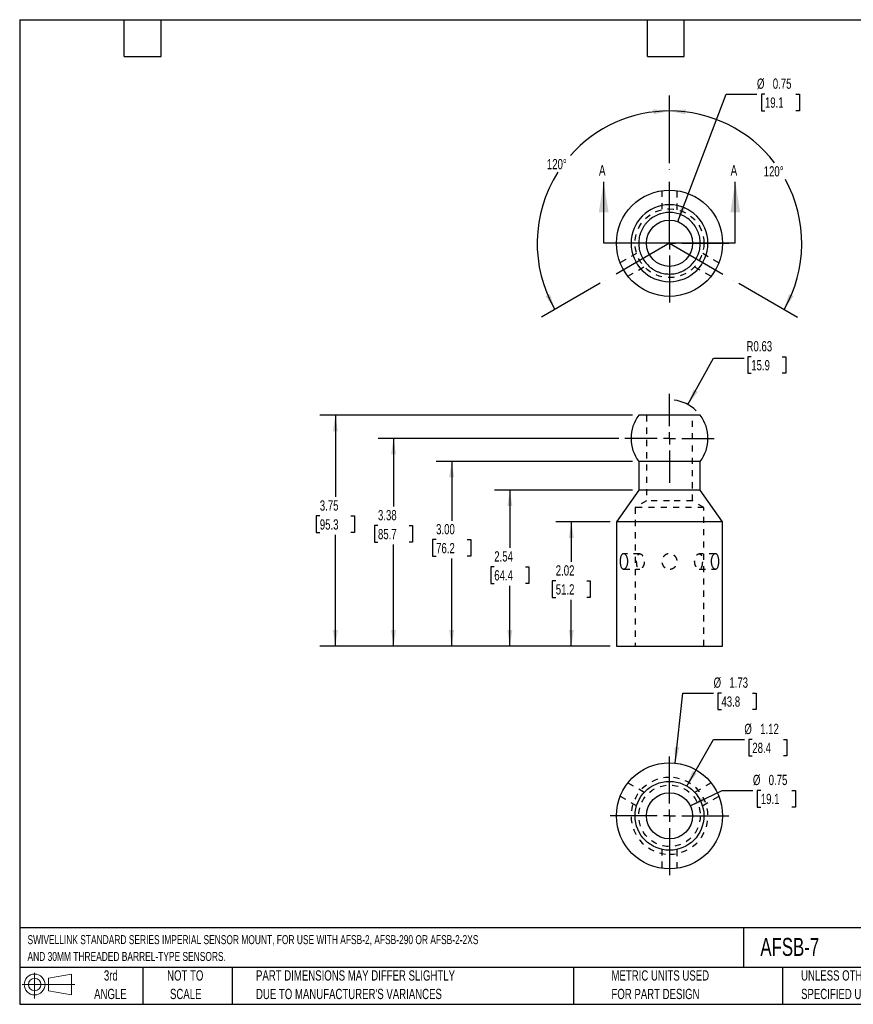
# Model space of a CAD drawing. Header units: inches. Extents: x 0.5 to 21.5, y 0.5 to 16.5.
# Tile 1 of 2: x 0.5 to 14, y 0.5 to 16.5. Entities that reach past the tile are written whole.
import ezdxf

# ---------------------------------------------------------------- set-up
doc = ezdxf.new("R2010")
doc.units = ezdxf.units.IN
doc.header["$LTSCALE"] = 2
doc.header["$MEASUREMENT"] = 0
doc.linetypes.add('CENTERX2', pattern=[0.8, 0.5, -0.1, 0.1, -0.1])
doc.linetypes.add('HIDDEN', pattern=[0.075, 0.05, -0.025])
doc.layers.add('CENTER', color=40, linetype='CENTERX2')
doc.layers.add('HIDDEN', color=102, linetype='HIDDEN')
doc.layers.add('DIMENSIONS', color=140, linetype='Continuous', lineweight=25)
doc.layers.add('TEXT', color=140, linetype='Continuous', lineweight=25)
doc.styles.add('SLDTEXTSTYLE0', font='TXT', dxfattribs={"width": 0.7})
doc.dimstyles.new('SLDDIMSTYLE0', dxfattribs={"dimtxt": 0.169922, "dimasz": 0.26, "dimexe": 0, "dimexo": 0.0625, "dimgap": 0.04248, "dimtad": 0, "dimtih": 1, "dimtoh": 1, "dimrnd": 1e-09, "dimdsep": 46, "dimtxsty": 'SLDTEXTSTYLE0', "dimsah": 1, "dimcen": 0, "dimadec": 0, "dimazin": 2, "dimtfac": 1, "dimtofl": 0, "dimtmove": 0, "dimatfit": 3, "dimfxl": 0, "dimfrac": 2, "dimtolj": 1, "dimtzin": 12, "dimarcsym": 0})
doc.dimstyles.new('SLDDIMSTYLE1', dxfattribs={"dimtxt": 0.169922, "dimasz": 0.26, "dimexe": 0, "dimexo": 0.0625, "dimgap": 0.04248, "dimtad": 0, "dimtih": 1, "dimtoh": 1, "dimrnd": 1e-09, "dimzin": 12, "dimdsep": 46, "dimtxsty": 'SLDTEXTSTYLE0', "dimsah": 1, "dimcen": 0.09, "dimadec": 0, "dimazin": 3, "dimtfac": 1, "dimtofl": 0, "dimtmove": 0, "dimatfit": 3, "dimfxl": 0, "dimfrac": 2, "dimtolj": 1, "dimtzin": 12, "dimarcsym": 0})
doc.dimstyles.new('SLDDIMSTYLE2', dxfattribs={"dimtxt": 0.169922, "dimasz": 0.26, "dimexe": 0, "dimexo": 0.0625, "dimgap": 0.04248, "dimtad": 0, "dimtih": 1, "dimtoh": 1, "dimrnd": 1e-09, "dimzin": 4, "dimdsep": 46, "dimtxsty": 'SLDTEXTSTYLE0', "dimsah": 1, "dimcen": 0.09, "dimadec": 0, "dimazin": 1, "dimtfac": 1, "dimtofl": 0, "dimtmove": 0, "dimatfit": 3, "dimfxl": 0, "dimfrac": 2, "dimtolj": 1, "dimtzin": 12, "dimarcsym": 0})
doc.dimstyles.new('SLDDIMSTYLE3', dxfattribs={"dimtxt": 0.169922, "dimasz": 0.26, "dimexe": 0, "dimexo": 0.0625, "dimgap": 0.04248, "dimtad": 0, "dimtih": 1, "dimtoh": 1, "dimdec": 4, "dimlfac": 2, "dimzin": 12, "dimdsep": 46, "dimtxsty": 'SLDTEXTSTYLE0', "dimsah": 1, "dimcen": 0.09, "dimadec": 0, "dimazin": 3, "dimtfac": 1, "dimtdec": 0, "dimtofl": 0, "dimtmove": 0, "dimatfit": 3, "dimfxl": 0, "dimfrac": 2, "dimtolj": 1, "dimtzin": 12, "dimarcsym": 0})
doc.dimstyles.new('SLDDIMSTYLE4', dxfattribs={"dimtxt": 0.169922, "dimasz": 0.26, "dimexe": 0, "dimexo": 0.0625, "dimgap": 0.04248, "dimtad": 0, "dimtih": 1, "dimtoh": 1, "dimrnd": 1e-09, "dimdsep": 46, "dimtxsty": 'SLDTEXTSTYLE0', "dimsah": 1, "dimcen": 0, "dimadec": 0, "dimazin": 2, "dimtfac": 1, "dimtofl": 0, "dimtmove": 0, "dimatfit": 3, "dimfxl": 0, "dimfrac": 2, "dimtolj": 1, "dimtzin": 12, "dimarcsym": 0})
doc.dimstyles.new('SLDDIMSTYLE5', dxfattribs={"dimtxt": 0.169922, "dimasz": 0.26, "dimexe": 0, "dimexo": 0.0625, "dimgap": 0.04248, "dimtad": 0, "dimtih": 1, "dimtoh": 1, "dimrnd": 1e-09, "dimzin": 12, "dimdsep": 46, "dimtxsty": 'SLDTEXTSTYLE0', "dimsah": 1, "dimcen": 0, "dimadec": 0, "dimazin": 3, "dimtfac": 1, "dimtofl": 0, "dimtmove": 0, "dimatfit": 3, "dimfxl": 0, "dimfrac": 2, "dimtolj": 1, "dimtzin": 12, "dimarcsym": 0})

# ---------------------------------------------------------------- blocks, each defined once
blk = doc.blocks.new('Block11')
at = {"color": 7, "linetype": 'Continuous', "lineweight": 18}
for p, q in [((0.204, 0.418), (0.204, 0)), ((0.431, 0.328), (0.801, 0.396)), ((0.431, 0.126), (0.431, 0.328)), ((0.801, 0.396), (0.801, 0.058)), ((0, 0.227), (0.856, 0.227)), ((0.431, 0.126), (0.801, 0.058))]:
    blk.add_line(p, q, dxfattribs=at)
for radius in [0.169, 0.101]:
    blk.add_circle((0.204, 0.227), radius, dxfattribs=at)
blk = doc.blocks.new('Block12')
at = {"color": 7, "linetype": 'Continuous'}
blk.add_blockref('Block11', (0, 0), dxfattribs=at)
blk = doc.blocks.new('SW_NOTE_0')
at = {"layer": 'TEXT', "color": 0, "char_height": 0.14583, "attachment_point": 1, "style": 'SLDTEXTSTYLE0'}
for s, insert in [('SWIVELLINK STANDARD SERIES IMPERIAL SENSOR MOUNT, FOR USE WITH AFSB-2, AFSB-290 OR AFSB-2-2XS', (0, 0.188)), ('AND 30MM THREADED BARREL-TYPE SENSORS.', (0, -0.085))]:
    blk.add_mtext(s, dxfattribs=dict(at, insert=insert))
blk = doc.blocks.new('SW_NOTE_0_2')
at = {"layer": 'TEXT', "color": 0, "char_height": 0.16667, "attachment_point": 1, "style": 'SLDTEXTSTYLE0'}
for s, insert in [('UNLESS OTHERWISE', (0, 0.215)), ('SPECIFIED UNITS ARE:', (0, -0.086))]:
    blk.add_mtext(s, dxfattribs=dict(at, insert=insert))
blk = doc.blocks.new('SW_NOTE_0_3')
at = {"layer": 'TEXT', "color": 0, "char_height": 0.16667, "attachment_point": 1, "style": 'SLDTEXTSTYLE0'}
for s, insert in [('PART DIMENSIONS MAY DIFFER SLIGHTLY', (0, 0.215)), ("DUE TO MANUFACTURER'S VARIANCES", (0, -0.086))]:
    blk.add_mtext(s, dxfattribs=dict(at, insert=insert))
blk = doc.blocks.new('SW_NOTE_0_4')
at = {"layer": 'TEXT', "color": 0, "char_height": 0.1667, "attachment_point": 2, "style": 'SLDTEXTSTYLE0'}
for s, insert in [('NOT TO', (0.414, 0.215)), ('SCALE', (0.422, -0.086))]:
    blk.add_mtext(s, dxfattribs=dict(at, insert=insert))
blk = doc.blocks.new('SW_NOTE_0_5')
at = {"layer": 'TEXT', "color": 0, "char_height": 0.1667, "attachment_point": 2, "style": 'SLDTEXTSTYLE0'}
for s, insert in [('3rd', (0.182, 0.215)), ('ANGLE', (0.175, -0.086))]:
    blk.add_mtext(s, dxfattribs=dict(at, insert=insert))
blk = doc.blocks.new('SW_NOTE_0_6')
at = {"layer": 'TEXT', "color": 0, "char_height": 0.16667, "attachment_point": 1, "style": 'SLDTEXTSTYLE0'}
for s, insert in [('METRIC UNITS USED', (0, 0.215)), ('FOR PART DESIGN', (0, -0.086))]:
    blk.add_mtext(s, dxfattribs=dict(at, insert=insert))
blk = doc.blocks.new('_D')
at = {"layer": 'DIMENSIONS'}
for p, q in [((11.36, 10.245), (11.774, 11.001)), ((11.774, 11.001), (12.274, 11.001)), ((12.388, 11.024), (12.331, 11.024)), ((12.331, 11.024), (12.331, 10.754)), ((12.893, 11.024), (12.95, 11.024)), ((12.95, 11.024), (12.95, 10.754)), ((12.331, 10.754), (12.388, 10.754)), ((12.95, 10.754), (12.893, 10.754))]:
    blk.add_line(p, q, dxfattribs=at)
blk.add_arc((11.059, 9.697), 0.625, 45.9603, 83.06, dxfattribs=at)
blk.add_solid([(11.36, 10.245), (11.52, 10.454), (11.45, 10.492)], dxfattribs=at)
at = {"layer": 'DIMENSIONS', "char_height": 0.1667, "attachment_point": 1, "style": 'SLDTEXTSTYLE0'}
for s, insert in [('R0.63', (12.311, 11.277)), ('15.9', (12.388, 10.969))]:
    blk.add_mtext(s, dxfattribs=dict(at, insert=insert))
blk = doc.blocks.new('_D_1')
at = {"layer": 'DIMENSIONS'}
for p, q in [((10.097, 8.339), (9.214, 8.339)), ((9.464, 8.339), (9.464, 7.69)), ((9.211, 7.382), (9.154, 7.382)), ((9.154, 7.382), (9.154, 7.111)), ((9.716, 7.382), (9.773, 7.382)), ((9.773, 7.382), (9.773, 7.111)), ((9.154, 7.111), (9.211, 7.111)), ((9.464, 6.322), (9.464, 7.073)), ((9.773, 7.111), (9.716, 7.111)), ((10.097, 6.322), (9.214, 6.322))]:
    blk.add_line(p, q, dxfattribs=at)
for points in [[(9.464, 8.339), (9.424, 8.079), (9.504, 8.079)], [(9.464, 6.322), (9.504, 6.582), (9.424, 6.582)]]:
    blk.add_solid(points, dxfattribs=at)
at = {"layer": 'DIMENSIONS', "char_height": 0.1667, "attachment_point": 1, "style": 'SLDTEXTSTYLE0'}
for s, insert in [('2.02', (9.211, 7.634)), ('51.2', (9.211, 7.326))]:
    blk.add_mtext(s, dxfattribs=dict(at, insert=insert))
blk = doc.blocks.new('_D_2')
at = {"layer": 'DIMENSIONS'}
for p, q in [((10.459, 8.857), (8.215, 8.857)), ((8.465, 8.857), (8.465, 7.918)), ((8.212, 7.609), (8.155, 7.609)), ((8.155, 7.609), (8.155, 7.339)), ((8.717, 7.609), (8.774, 7.609)), ((8.774, 7.609), (8.774, 7.339)), ((8.155, 7.339), (8.212, 7.339)), ((8.465, 6.322), (8.465, 7.301)), ((8.774, 7.339), (8.717, 7.339)), ((10.097, 6.322), (8.215, 6.322))]:
    blk.add_line(p, q, dxfattribs=at)
for points in [[(8.465, 8.857), (8.425, 8.597), (8.505, 8.597)], [(8.465, 6.322), (8.505, 6.582), (8.425, 6.582)]]:
    blk.add_solid(points, dxfattribs=at)
at = {"layer": 'DIMENSIONS', "char_height": 0.1667, "attachment_point": 1, "style": 'SLDTEXTSTYLE0'}
for s, insert in [('2.54', (8.212, 7.862)), ('64.4', (8.212, 7.554))]:
    blk.add_mtext(s, dxfattribs=dict(at, insert=insert))
blk = doc.blocks.new('_D_3')
at = {"layer": 'DIMENSIONS'}
for p, q in [((10.459, 9.322), (7.27, 9.322)), ((7.52, 9.322), (7.52, 8.359)), ((7.267, 8.051), (7.21, 8.051)), ((7.21, 8.051), (7.21, 7.781)), ((7.772, 8.051), (7.829, 8.051)), ((7.829, 8.051), (7.829, 7.781)), ((7.21, 7.781), (7.267, 7.781)), ((7.52, 6.322), (7.52, 7.743)), ((7.829, 7.781), (7.772, 7.781)), ((10.097, 6.322), (7.27, 6.322))]:
    blk.add_line(p, q, dxfattribs=at)
for points in [[(7.52, 9.322), (7.48, 9.062), (7.56, 9.062)], [(7.52, 6.322), (7.56, 6.582), (7.48, 6.582)]]:
    blk.add_solid(points, dxfattribs=at)
at = {"layer": 'DIMENSIONS', "char_height": 0.1667, "attachment_point": 1, "style": 'SLDTEXTSTYLE0'}
for s, insert in [('3.00', (7.267, 8.304)), ('76.2', (7.267, 7.996))]:
    blk.add_mtext(s, dxfattribs=dict(at, insert=insert))
blk = doc.blocks.new('_D_4')
at = {"layer": 'DIMENSIONS'}
for p, q in [((10.459, 10.072), (5.38, 10.072)), ((5.63, 10.072), (5.63, 8.744)), ((5.377, 8.436), (5.32, 8.436)), ((5.32, 8.436), (5.32, 8.166)), ((5.882, 8.436), (5.939, 8.436)), ((5.939, 8.436), (5.939, 8.166)), ((5.32, 8.166), (5.377, 8.166)), ((5.939, 8.166), (5.882, 8.166)), ((5.63, 6.322), (5.63, 8.128)), ((10.097, 6.322), (5.38, 6.322))]:
    blk.add_line(p, q, dxfattribs=at)
for points in [[(5.63, 10.072), (5.59, 9.812), (5.67, 9.812)], [(5.63, 6.322), (5.67, 6.582), (5.59, 6.582)]]:
    blk.add_solid(points, dxfattribs=at)
at = {"layer": 'DIMENSIONS', "char_height": 0.1667, "attachment_point": 1, "style": 'SLDTEXTSTYLE0'}
for s, insert in [('3.75', (5.377, 8.689)), ('95.3', (5.377, 8.381))]:
    blk.add_mtext(s, dxfattribs=dict(at, insert=insert))
blk = doc.blocks.new('_D_5')
at = {"layer": 'DIMENSIONS'}
for p, q in [((10.234, 9.697), (6.325, 9.697)), ((6.575, 9.697), (6.575, 8.587)), ((6.322, 8.279), (6.265, 8.279)), ((6.265, 8.279), (6.265, 8.009)), ((6.827, 8.279), (6.884, 8.279)), ((6.884, 8.279), (6.884, 8.009)), ((6.265, 8.009), (6.322, 8.009)), ((6.884, 8.009), (6.827, 8.009)), ((6.575, 6.322), (6.575, 7.971)), ((10.097, 6.322), (6.325, 6.322))]:
    blk.add_line(p, q, dxfattribs=at)
for points in [[(6.575, 9.697), (6.535, 9.437), (6.615, 9.437)], [(6.575, 6.322), (6.615, 6.582), (6.535, 6.582)]]:
    blk.add_solid(points, dxfattribs=at)
at = {"layer": 'DIMENSIONS', "char_height": 0.1667, "attachment_point": 1, "style": 'SLDTEXTSTYLE0'}
for s, insert in [('3.38', (6.322, 8.532)), ('85.7', (6.322, 8.224))]:
    blk.add_mtext(s, dxfattribs=dict(at, insert=insert))
blk = doc.blocks.new('SW_CENTERMARKSYMBOL_0')
at = {"layer": 'CENTER', "color": 0}
for p, q in [((0, 0.2), (0, 0.725)), ((-0.2, 0), (-0.725, 0)), ((0, 0), (-0.1, 0)), ((0, 0), (0, 0.1)), ((0, 0), (0, -0.1)), ((0, 0), (0.1, 0)), ((0.2, 0), (0.725, 0)), ((0, -0.2), (0, -0.725))]:
    blk.add_line(p, q, dxfattribs=at)
blk = doc.blocks.new('_D_6')
at = {"layer": 'DIMENSIONS'}
for p, q in [((11.059, 14.17), (11.059, 15.267)), ((9.931, 12.216), (8.981, 11.667))]:
    blk.add_line(p, q, dxfattribs=at)
for start, end in [(90, 138.5036), (147.5222, 210)]:
    blk.add_arc((11.059, 12.867), 2.15, start, end, dxfattribs=at)
for points in [[(11.059, 15.017), (10.797, 15.042), (10.802, 14.962)], [(9.197, 11.792), (9.117, 12.042), (9.045, 12.007)]]:
    blk.add_solid(points, dxfattribs=at)
at = {"layer": 'DIMENSIONS', "insert": (9.067, 14.236), "char_height": 0.1667, "attachment_point": 1, "style": 'SLDTEXTSTYLE0'}
blk.add_mtext('120°', dxfattribs=at)
blk = doc.blocks.new('_D_7')
at = {"layer": 'DIMENSIONS'}
for p, q in [((11.059, 14.17), (11.059, 15.267)), ((12.187, 12.216), (13.138, 11.667))]:
    blk.add_line(p, q, dxfattribs=at)
for start, end in [(37.4374, 90), (330, 28.8353)]:
    blk.add_arc((11.059, 12.867), 2.15, start, end, dxfattribs=at)
for points in [[(11.059, 15.017), (11.317, 14.962), (11.321, 15.042)], [(12.921, 11.792), (13.073, 12.007), (13.002, 12.042)]]:
    blk.add_solid(points, dxfattribs=at)
at = {"layer": 'DIMENSIONS', "insert": (12.59, 14.119), "char_height": 0.1667, "attachment_point": 1, "style": 'SLDTEXTSTYLE0'}
blk.add_mtext('120°', dxfattribs=at)
blk = doc.blocks.new('_D_8')
at = {"layer": 'DIMENSIONS'}
for p, q in [((11.193, 13.218), (11.981, 15.291)), ((11.981, 15.291), (12.481, 15.291)), ((12.61, 15.291), (12.552, 15.291)), ((12.552, 15.291), (12.552, 15.021)), ((13.114, 15.291), (13.172, 15.291)), ((13.172, 15.291), (13.172, 15.021)), ((12.552, 15.021), (12.61, 15.021)), ((13.172, 15.021), (13.114, 15.021))]:
    blk.add_line(p, q, dxfattribs=at)
blk.add_solid([(11.193, 13.218), (11.322, 13.446), (11.248, 13.475)], dxfattribs=at)
at = {"layer": 'DIMENSIONS', "char_height": 0.1667, "attachment_point": 1, "style": 'SLDTEXTSTYLE0'}
for s, insert in [('%%c', (12.481, 15.544)), ('0.75', (12.738, 15.544)), ('19.1', (12.61, 15.236))]:
    blk.add_mtext(s, dxfattribs=dict(at, insert=insert))
blk = doc.blocks.new('SW_CENTERMARKSYMBOL_1')
at = {"layer": 'CENTER', "color": 0}
for p, q in [((0, 0.2), (0, 0.9625)), ((-0.2, 0), (-0.9625, 0)), ((0, 0), (-0.1, 0)), ((0, 0), (0, 0.1)), ((0, 0), (0, -0.1)), ((0, 0), (0.1, 0)), ((0.2, 0), (0.9625, 0)), ((0, -0.2), (0, -0.9625))]:
    blk.add_line(p, q, dxfattribs=at)
blk = doc.blocks.new('_D_9')
at = {"layer": 'DIMENSIONS'}
for p, q in [((11.339, 4.047), (11.776, 4.805)), ((11.776, 4.805), (12.276, 4.805)), ((12.405, 4.805), (12.348, 4.805)), ((12.348, 4.805), (12.348, 4.535)), ((12.91, 4.805), (12.967, 4.805)), ((12.967, 4.805), (12.967, 4.535)), ((12.348, 4.535), (12.405, 4.535)), ((12.967, 4.535), (12.91, 4.535))]:
    blk.add_line(p, q, dxfattribs=at)
blk.add_solid([(11.339, 4.047), (11.503, 4.252), (11.434, 4.292)], dxfattribs=at)
at = {"layer": 'DIMENSIONS', "char_height": 0.1667, "attachment_point": 1, "style": 'SLDTEXTSTYLE0'}
for s, insert in [('%%c', (12.276, 5.058)), ('1.12', (12.533, 5.058)), ('28.4', (12.405, 4.75))]:
    blk.add_mtext(s, dxfattribs=dict(at, insert=insert))
blk = doc.blocks.new('_D_10')
at = {"layer": 'DIMENSIONS'}
for p, q in [((11.152, 4.42), (11.276, 5.558)), ((11.276, 5.558), (11.776, 5.558)), ((11.904, 5.558), (11.847, 5.558)), ((11.847, 5.558), (11.847, 5.288)), ((12.409, 5.558), (12.466, 5.558)), ((12.466, 5.558), (12.466, 5.288)), ((11.847, 5.288), (11.904, 5.288)), ((12.466, 5.288), (12.409, 5.288))]:
    blk.add_line(p, q, dxfattribs=at)
blk.add_solid([(11.152, 4.42), (11.22, 4.675), (11.141, 4.683)], dxfattribs=at)
at = {"layer": 'DIMENSIONS', "char_height": 0.1667, "attachment_point": 1, "style": 'SLDTEXTSTYLE0'}
for s, insert in [('%%c', (11.776, 5.811)), ('1.73', (12.032, 5.811)), ('43.8', (11.904, 5.503))]:
    blk.add_mtext(s, dxfattribs=dict(at, insert=insert))
blk = doc.blocks.new('_D_11')
at = {"layer": 'DIMENSIONS'}
for p, q in [((11.397, 3.726), (11.915, 3.976)), ((11.915, 3.976), (12.415, 3.976)), ((12.543, 3.976), (12.486, 3.976)), ((12.486, 3.976), (12.486, 3.706)), ((13.048, 3.976), (13.105, 3.976)), ((13.105, 3.976), (13.105, 3.706)), ((12.486, 3.706), (12.543, 3.706)), ((13.105, 3.706), (13.048, 3.706))]:
    blk.add_line(p, q, dxfattribs=at)
blk.add_solid([(11.397, 3.726), (11.649, 3.803), (11.614, 3.875)], dxfattribs=at)
at = {"layer": 'DIMENSIONS', "char_height": 0.1667, "attachment_point": 1, "style": 'SLDTEXTSTYLE0'}
for s, insert in [('%%c', (12.415, 4.229)), ('0.75', (12.671, 4.229)), ('19.1', (12.543, 3.921))]:
    blk.add_mtext(s, dxfattribs=dict(at, insert=insert))
blk = doc.blocks.new('SW_CENTERMARKSYMBOL_2')
at = {"layer": 'CENTER', "color": 0}
for p, q in [((0, 0.2), (0, 0.9625)), ((-0.2, 0), (-0.9625, 0)), ((0, 0), (-0.1, 0)), ((0, 0), (0, 0.1)), ((0, 0), (0, -0.1)), ((0, 0), (0.1, 0)), ((0.2, 0), (0.9625, 0)), ((0, -0.2), (0, -0.9625))]:
    blk.add_line(p, q, dxfattribs=at)

msp = doc.modelspace()

# ---------------------------------------------------------------- linework, layer by layer
for p, q in [((10.559386, 9.321898), (10.559386, 8.857083)), ((11.059386, 9.321898), (10.559386, 9.321898)), ((11.559386, 9.321898), (11.059386, 9.321898)), ((11.559386, 8.857083), (11.559386, 9.321898)), ((10.559386, 8.857083), (10.196886, 8.339379)), ((11.059386, 8.857083), (10.559386, 8.857083)), ((11.559386, 8.857083), (11.059386, 8.857083)), ((11.921886, 8.339379), (11.559386, 8.857083)), ((10.196886, 8.339379), (10.196886, 6.321898)), ((11.059386, 8.339379), (10.196886, 8.339379)), ((11.921886, 8.339379), (11.059386, 8.339379)), ((11.921886, 6.321898), (11.921886, 8.339379)), ((10.196886, 6.321898), (11.059386, 6.321898)), ((11.059386, 6.321898), (11.921886, 6.321898))]:
    msp.add_line(p, q)
for centre, radius in [((11.059386, 12.867058), 0.8625), ((11.059386, 12.867058), 0.375), ((11.059386, 3.563016), 0.8625), ((11.059386, 3.563016), 0.558583), ((11.059386, 3.563016), 0.375)]:
    msp.add_circle(centre, radius)
for centre, start, end in [((11.059386, 12.867058), 90, 270), ((11.059386, 12.867058), 270, 90), ((11.059386, 9.696898), 143.1191901, 216.8698976), ((11.059386, 9.696898), 323.1301024, 36.8925736)]:
    msp.add_arc(centre, 0.625, start, end)
for points, knots in [([(11.059386, 12.367058), (11.026354, 12.367058), (10.993664, 12.3703), (10.945141, 12.380006), (10.929169, 12.384036), (10.897913, 12.393568), (10.867251, 12.404589), (10.837764, 12.418558), (10.808876, 12.43403), (10.794663, 12.442569), (10.753762, 12.46998), (10.728614, 12.490687), (10.682487, 12.536888), (10.661388, 12.562652), (10.625186, 12.616987), (10.609844, 12.645723), (10.591039, 12.691218), (10.585469, 12.706837), (10.575995, 12.738213), (10.572053, 12.754046), (10.565733, 12.785994), (10.563353, 12.80211), (10.560172, 12.834628), (10.55937, 12.851085), (10.55942, 12.900537), (10.562682, 12.932992), (10.572253, 12.980928), (10.576228, 12.996782), (10.585791, 13.028234), (10.591387, 13.043819), (10.610228, 13.089158), (10.625604, 13.117863), (10.652882, 13.158644), (10.662739, 13.171921), (10.683639, 13.197338), (10.69464, 13.209441), (10.729249, 13.243983), (10.754449, 13.264673), (10.795537, 13.292093), (10.809711, 13.300567), (10.83856, 13.315949), (10.868035, 13.329853), (10.898748, 13.340834), (10.930091, 13.350329), (10.946168, 13.354348), (10.994504, 13.363918), (11.026933, 13.36707), (11.075878, 13.367053), (11.092244, 13.36625), (11.125079, 13.362998), (11.141342, 13.360566), (11.189382, 13.350967), (11.220549, 13.341508), (11.265993, 13.322671), (11.280981, 13.315572), (11.309894, 13.300088), (11.323885, 13.291682), (11.364492, 13.264515), (11.389799, 13.243777), (11.436444, 13.197084), (11.457102, 13.171827), (11.484243, 13.131184), (11.492644, 13.117173), (11.508124, 13.088202), (11.515201, 13.073216), (11.53397, 13.027815), (11.543406, 12.996647), (11.552971, 12.948552), (11.555395, 12.932221), (11.558608, 12.899443), (11.559395, 12.883097), (11.559369, 12.834185), (11.556193, 12.801744), (11.54656, 12.753338), (11.542532, 12.737298), (11.533019, 12.706001), (11.522018, 12.675315), (11.508083, 12.645836), (11.492657, 12.61697), (11.484145, 12.602767), (11.456731, 12.561775), (11.436034, 12.536603), (11.40144, 12.502003), (11.389313, 12.491), (11.36383, 12.470088), (11.350587, 12.46028), (11.309824, 12.433067), (11.281105, 12.417709), (11.235691, 12.398886), (11.220079, 12.3933), (11.188668, 12.383782), (11.172826, 12.379825), (11.124899, 12.3703), (11.092419, 12.367058), (11.059386, 12.367058)], [0, 0, 0, 0, 0.03125, 0.03125, 0.046875, 0.046875, 0.0625, 0.078125, 0.078125, 0.09375, 0.09375, 0.125, 0.125, 0.15625, 0.15625, 0.1875, 0.1875, 0.203125, 0.203125, 0.21875, 0.21875, 0.234375, 0.234375, 0.25, 0.25, 0.28125, 0.28125, 0.296875, 0.296875, 0.3125, 0.3125, 0.34375, 0.34375, 0.359375, 0.359375, 0.375, 0.375, 0.40625, 0.40625, 0.421875, 0.421875, 0.4375, 0.453125, 0.453125, 0.46875, 0.46875, 0.5, 0.5, 0.515625, 0.515625, 0.53125, 0.53125, 0.5625, 0.5625, 0.578125, 0.578125, 0.59375, 0.59375, 0.625, 0.625, 0.65625, 0.65625, 0.671875, 0.671875, 0.6875, 0.6875, 0.71875, 0.71875, 0.734375, 0.734375, 0.75, 0.75, 0.78125, 0.78125, 0.796875, 0.796875, 0.8125, 0.828125, 0.828125, 0.84375, 0.84375, 0.875, 0.875, 0.890625, 0.890625, 0.90625, 0.90625, 0.9375, 0.9375, 0.953125, 0.953125, 0.96875, 0.96875, 1, 1, 1, 1]), ([(11.059386, 10.071898), (11.041939, 10.071898), (11.006849, 10.071898), (10.958435, 10.071898), (10.914485, 10.071898), (10.874814, 10.071898), (10.836086, 10.071898), (10.798966, 10.071898), (10.764055, 10.071898), (10.731193, 10.071898), (10.700369, 10.071898), (10.672133, 10.071898), (10.646922, 10.071898), (10.624572, 10.071898), (10.605131, 10.071898), (10.588956, 10.071898), (10.576306, 10.071898), (10.566917, 10.071898), (10.561323, 10.071898), (10.558955, 10.071898), (10.559519, 10.071898), (10.559583, 10.071898)], [0, 0, 0, 0, 0.066633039, 0.134009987, 0.186933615, 0.239857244, 0.294318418, 0.348779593, 0.401703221, 0.45462685, 0.509088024, 0.563549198, 0.616472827, 0.669396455, 0.72385763, 0.778318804, 0.831242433, 0.884166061, 0.938627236, 0.99308841, 1, 1, 1, 1]), ([(11.558971, 10.071898), (11.559012, 10.071898), (11.559121, 10.071898), (11.555285, 10.071898), (11.547886, 10.071898), (11.536929, 10.071898), (11.5227, 10.071898), (11.504994, 10.071898), (11.484081, 10.071898), (11.460346, 10.071898), (11.43383, 10.071898), (11.404368, 10.071898), (11.372419, 10.071898), (11.338551, 10.071898), (11.302746, 10.071898), (11.264846, 10.071898), (11.225466, 10.071898), (11.185282, 10.071898), (11.144225, 10.071898), (11.102161, 10.071898), (11.073645, 10.071898), (11.059386, 10.071898)], [0, 0, 0, 0, 0.031957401, 0.086420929, 0.140884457, 0.193810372, 0.246736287, 0.301199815, 0.355663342, 0.408589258, 0.461515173, 0.515978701, 0.570442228, 0.623368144, 0.676294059, 0.730757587, 0.785221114, 0.838147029, 0.891072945, 0.945536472, 1, 1, 1, 1]), ([(10.382454, 7.684734), (10.38195, 7.676504), (10.380946, 7.668453), (10.377974, 7.652701), (10.376013, 7.645083), (10.371317, 7.630737), (10.368555, 7.623914), (10.362314, 7.611202), (10.358912, 7.605451), (10.351613, 7.59512), (10.347671, 7.590503), (10.339607, 7.582798), (10.335479, 7.579679), (10.32707, 7.574917), (10.32279, 7.573297), (10.314474, 7.5717), (10.31039, 7.571691), (10.302372, 7.573312), (10.298559, 7.574922), (10.291334, 7.579654), (10.287881, 7.582821), (10.281513, 7.590556), (10.278613, 7.59508), (10.273316, 7.605421), (10.270909, 7.611298), (10.266748, 7.623898), (10.264967, 7.63066), (10.261957, 7.645134), (10.260752, 7.652765), (10.258958, 7.668354), (10.258353, 7.676431), (10.257749, 7.692828), (10.257751, 7.700987), (10.258347, 7.71723), (10.258953, 7.725399), (10.260753, 7.741046), (10.26194, 7.748565), (10.264934, 7.762999), (10.266748, 7.769895), (10.270901, 7.782475), (10.273255, 7.788244), (10.278601, 7.798704), (10.281519, 7.803244), (10.287842, 7.810931), (10.291294, 7.814114), (10.298568, 7.818883), (10.302365, 7.820476), (10.310301, 7.822094), (10.314469, 7.822097), (10.322793, 7.820499), (10.326989, 7.818917), (10.335432, 7.814152), (10.339613, 7.81099), (10.34764, 7.803325), (10.351545, 7.798767), (10.358915, 7.788346), (10.362313, 7.78259), (10.368495, 7.770012), (10.3713, 7.763108), (10.376017, 7.748705), (10.377951, 7.741187), (10.38092, 7.725509), (10.381938, 7.717363), (10.382947, 7.701134), (10.382958, 7.692963), (10.382454, 7.684734)], [0, 0, 0, 0, 0.03125, 0.03125, 0.0625, 0.0625, 0.09375, 0.09375, 0.125, 0.125, 0.15625, 0.15625, 0.1875, 0.1875, 0.21875, 0.21875, 0.25, 0.25, 0.28125, 0.28125, 0.3125, 0.3125, 0.34375, 0.34375, 0.375, 0.375, 0.40625, 0.40625, 0.4375, 0.4375, 0.46875, 0.46875, 0.5, 0.5, 0.53125, 0.53125, 0.5625, 0.5625, 0.59375, 0.59375, 0.625, 0.625, 0.65625, 0.65625, 0.6875, 0.6875, 0.71875, 0.71875, 0.75, 0.75, 0.78125, 0.78125, 0.8125, 0.8125, 0.84375, 0.84375, 0.875, 0.875, 0.90625, 0.90625, 0.9375, 0.9375, 0.96875, 0.96875, 1, 1, 1, 1]), ([(11.860726, 7.684734), (11.860425, 7.676504), (11.859825, 7.668453), (11.858014, 7.652701), (11.856805, 7.645083), (11.853822, 7.630737), (11.852031, 7.623914), (11.84783, 7.611202), (11.845469, 7.605451), (11.840183, 7.59512), (11.837222, 7.590503), (11.830867, 7.582798), (11.827473, 7.579679), (11.820209, 7.574917), (11.816334, 7.573297), (11.808417, 7.5717), (11.804335, 7.571691), (11.795912, 7.573312), (11.791697, 7.574922), (11.783335, 7.579654), (11.779136, 7.582821), (11.771051, 7.590556), (11.767191, 7.59508), (11.759879, 7.605421), (11.756408, 7.611298), (11.750228, 7.623898), (11.747481, 7.63066), (11.742742, 7.645134), (11.740787, 7.652765), (11.737845, 7.668354), (11.736832, 7.676431), (11.735819, 7.692828), (11.735822, 7.700987), (11.736821, 7.71723), (11.737837, 7.725399), (11.740789, 7.741046), (11.742716, 7.748565), (11.747431, 7.762999), (11.750228, 7.769895), (11.756396, 7.782475), (11.759793, 7.788244), (11.767176, 7.798704), (11.771058, 7.803244), (11.779087, 7.810931), (11.783288, 7.814114), (11.791708, 7.818883), (11.795904, 7.820476), (11.804244, 7.822094), (11.808412, 7.822097), (11.816337, 7.820499), (11.820138, 7.818917), (11.827434, 7.814152), (11.830872, 7.81099), (11.837197, 7.803325), (11.840133, 7.798767), (11.845472, 7.788346), (11.847828, 7.78259), (11.851992, 7.770012), (11.853811, 7.763108), (11.856807, 7.748705), (11.858, 7.741187), (11.85981, 7.725509), (11.860418, 7.717363), (11.86102, 7.701134), (11.861026, 7.692963), (11.860726, 7.684734)], [0, 0, 0, 0, 0.03125, 0.03125, 0.0625, 0.0625, 0.09375, 0.09375, 0.125, 0.125, 0.15625, 0.15625, 0.1875, 0.1875, 0.21875, 0.21875, 0.25, 0.25, 0.28125, 0.28125, 0.3125, 0.3125, 0.34375, 0.34375, 0.375, 0.375, 0.40625, 0.40625, 0.4375, 0.4375, 0.46875, 0.46875, 0.5, 0.5, 0.53125, 0.53125, 0.5625, 0.5625, 0.59375, 0.59375, 0.625, 0.625, 0.65625, 0.65625, 0.6875, 0.6875, 0.71875, 0.71875, 0.75, 0.75, 0.78125, 0.78125, 0.8125, 0.8125, 0.84375, 0.84375, 0.875, 0.875, 0.90625, 0.90625, 0.9375, 0.9375, 0.96875, 0.96875, 1, 1, 1, 1])]:
    msp.add_open_spline(points, degree=3, knots=knots)
at = {"layer": 'CENTER'}
for q in [(11.059386, 14.069613), (10.017944, 12.265781), (12.100829, 12.265781)]:
    msp.add_line((11.059386, 12.867058), q, dxfattribs=at)
at = {"layer": 'HIDDEN'}
for p, q in [((10.934386, 13.72047), (10.934386, 13.411578)), ((11.184386, 13.411551), (11.184386, 13.720515)), ((10.525362, 12.703077), (10.257778, 12.548587)), ((11.861003, 12.548582), (11.59356, 12.702991)), ((10.38277, 12.332076), (10.650212, 12.486484)), ((11.46841, 12.486571), (11.735994, 12.332081)), ((10.684386, 10.071898), (10.684386, 8.682206)), ((11.434386, 8.682206), (11.434386, 10.071898)), ((10.684386, 8.682206), (10.500804, 8.571898)), ((11.059386, 8.682206), (10.684386, 8.682206)), ((11.434386, 8.682206), (11.059386, 8.682206)), ((11.617969, 8.571898), (11.434386, 8.682206)), ((11.617969, 8.571898), (10.500804, 8.571898)), ((10.500804, 8.571898), (10.500804, 6.321898)), ((11.617969, 6.321898), (11.617969, 8.571898)), ((10.575726, 7.821898), (10.312454, 7.821898)), ((11.806318, 7.821898), (11.543047, 7.821898)), ((10.312493, 7.571898), (10.575703, 7.571898)), ((11.543069, 7.571898), (11.80628, 7.571898)), ((10.650212, 3.94359), (10.38277, 4.097998)), ((11.735994, 4.097993), (11.46841, 3.943503)), ((10.257778, 3.881487), (10.525362, 3.726997)), ((11.59356, 3.727083), (11.861003, 3.881492)), ((10.934386, 3.018496), (10.934386, 2.709604)), ((11.184386, 2.709559), (11.184386, 3.018523))]:
    msp.add_line(p, q, dxfattribs=at)
for centre, radius in [((11.059386, 12.867058), 0.558583), ((11.059386, 3.563016), 0.5)]:
    msp.add_circle(centre, radius, dxfattribs=at)
for start, end in [(90, 270), (270, 90)]:
    msp.add_arc((11.059386, 3.563016), 0.625, start, end, dxfattribs=at)
for points in [[(10.64998, 7.684541), (10.650551, 7.692785), (10.650549, 7.701003), (10.649419, 7.717388), (10.648278, 7.725538), (10.643361, 7.748929), (10.637944, 7.763691), (10.627863, 7.782513), (10.624126, 7.788349), (10.616232, 7.798725), (10.612109, 7.803241), (10.603591, 7.810946), (10.599167, 7.814135), (10.59047, 7.81888), (10.586156, 7.820484), (10.57763, 7.822104), (10.573504, 7.822094), (10.565691, 7.820485), (10.561946, 7.81887), (10.554968, 7.814076), (10.551779, 7.810946), (10.54592, 7.803261), (10.54323, 7.798644), (10.538501, 7.7883), (10.536438, 7.782562), (10.532829, 7.769935), (10.531295, 7.763059), (10.528794, 7.74871), (10.527803, 7.741146), (10.526314, 7.72535), (10.525834, 7.717333), (10.525348, 7.701066), (10.525347, 7.69272), (10.525836, 7.6764), (10.526319, 7.668403), (10.527795, 7.652733), (10.528798, 7.645058), (10.5313, 7.630714), (10.532806, 7.623951), (10.53643, 7.611257), (10.538511, 7.605473), (10.543226, 7.595162), (10.545898, 7.590566), (10.551795, 7.582829), (10.554988, 7.579706), (10.561926, 7.574939), (10.565703, 7.573306), (10.573532, 7.571699), (10.577617, 7.571691), (10.586134, 7.573306), (10.590498, 7.574929), (10.599173, 7.579666), (10.603549, 7.582813), (10.612125, 7.590568), (10.616247, 7.595093), (10.624092, 7.6054), (10.627848, 7.611257), (10.634596, 7.623854), (10.637609, 7.630603), (10.642823, 7.64502), (10.645005, 7.652683), (10.648281, 7.668282), (10.649409, 7.676298), (10.64998, 7.684541)], [(11.071743, 7.57251), (11.063499, 7.571691), (11.055281, 7.571695), (11.038897, 7.573314), (11.030746, 7.574951), (11.007352, 7.58208), (10.992588, 7.590002), (10.973767, 7.605464), (10.967931, 7.611295), (10.957556, 7.623942), (10.95304, 7.6307), (10.945337, 7.645087), (10.942148, 7.652774), (10.937404, 7.668403), (10.9358, 7.676413), (10.93418, 7.692839), (10.93419, 7.701096), (10.935799, 7.71734), (10.937414, 7.725454), (10.942208, 7.74119), (10.945337, 7.748707), (10.953021, 7.763063), (10.957637, 7.769962), (10.96798, 7.78255), (10.973718, 7.788291), (10.986345, 7.798666), (10.993222, 7.803263), (11.007572, 7.810944), (11.015135, 7.814095), (11.030934, 7.818897), (11.038952, 7.820487), (11.055218, 7.822096), (11.063563, 7.822097), (11.079885, 7.820478), (11.087882, 7.818882), (11.103553, 7.814122), (11.111229, 7.810931), (11.125575, 7.803248), (11.132339, 7.798733), (11.145032, 7.788316), (11.150816, 7.782523), (11.161126, 7.769973), (11.165721, 7.763119), (11.173457, 7.748667), (11.17658, 7.741143), (11.181345, 7.725497), (11.182979, 7.717314), (11.184585, 7.701035), (11.184593, 7.692863), (11.182978, 7.676452), (11.181355, 7.668351), (11.176619, 7.652763), (11.173472, 7.64516), (11.165719, 7.630672), (11.161195, 7.623919), (11.150888, 7.61135), (11.145032, 7.605486), (11.132435, 7.595137), (11.125685, 7.590614), (11.111267, 7.582879), (11.103603, 7.579696), (11.088002, 7.574945), (11.079986, 7.573329), (11.071743, 7.57251)], [(11.59318, 7.684541), (11.593428, 7.692785), (11.593427, 7.701003), (11.592937, 7.717388), (11.592443, 7.725538), (11.590231, 7.748929), (11.587728, 7.763691), (11.582349, 7.782513), (11.580254, 7.788349), (11.575501, 7.798725), (11.572866, 7.803241), (11.566995, 7.810946), (11.563732, 7.814135), (11.556799, 7.81888), (11.553103, 7.820484), (11.545203, 7.822104), (11.541072, 7.822094), (11.532639, 7.820485), (11.528271, 7.81887), (11.519511, 7.814076), (11.515183, 7.810946), (11.506683, 7.803261), (11.502473, 7.798644), (11.494615, 7.7883), (11.490937, 7.782562), (11.484173, 7.769935), (11.48111, 7.763059), (11.475931, 7.74871), (11.473772, 7.741146), (11.47046, 7.72535), (11.46935, 7.717333), (11.468227, 7.701066), (11.468226, 7.69272), (11.469356, 7.6764), (11.47047, 7.668403), (11.473753, 7.652733), (11.47594, 7.645058), (11.48112, 7.630714), (11.484128, 7.623951), (11.490921, 7.611257), (11.494632, 7.605473), (11.502467, 7.595162), (11.50665, 7.590566), (11.515206, 7.582829), (11.519537, 7.579706), (11.528246, 7.574939), (11.532653, 7.573306), (11.541102, 7.571699), (11.54519, 7.571691), (11.553084, 7.573306), (11.556822, 7.574929), (11.563736, 7.579666), (11.566965, 7.582813), (11.572877, 7.590568), (11.57551, 7.595093), (11.580233, 7.6054), (11.582341, 7.611257), (11.585941, 7.623854), (11.587451, 7.630603), (11.58997, 7.64502), (11.590971, 7.652683), (11.592444, 7.668282), (11.592933, 7.676298), (11.59318, 7.684541)]]:
    msp.add_open_spline(points, degree=3, knots=[0, 0, 0, 0, 0.03125, 0.03125, 0.0625, 0.0625, 0.125, 0.125, 0.15625, 0.15625, 0.1875, 0.1875, 0.21875, 0.21875, 0.25, 0.25, 0.28125, 0.28125, 0.3125, 0.3125, 0.34375, 0.34375, 0.375, 0.375, 0.40625, 0.40625, 0.4375, 0.4375, 0.46875, 0.46875, 0.5, 0.5, 0.53125, 0.53125, 0.5625, 0.5625, 0.59375, 0.59375, 0.625, 0.625, 0.65625, 0.65625, 0.6875, 0.6875, 0.71875, 0.71875, 0.75, 0.75, 0.78125, 0.78125, 0.8125, 0.8125, 0.84375, 0.84375, 0.875, 0.875, 0.90625, 0.90625, 0.9375, 0.9375, 0.96875, 0.96875, 1, 1, 1, 1], dxfattribs=at)
at = {"layer": 'TEXT'}
for p, q in [((0.5, 16.5), (21.5, 16.5)), ((0.5, 16.5), (0.5, 0.5)), ((2.2, 15.9), (2.2, 16.5)), ((2.8, 15.9), (2.8, 16.5)), ((10.7, 15.9), (10.7, 16.5)), ((11.3, 15.9), (11.3, 16.5)), ((2.2, 15.9), (2.8, 15.9)), ((10.7, 15.9), (11.3, 15.9)), ((12.128886, 12.867058), (9.989886, 12.867058)), ((21.5, 1.742213), (0.5, 1.742213)), ((12.26448, 1.742213), (12.26448, 1.1)), ((21.5, 1.1), (0.5, 1.1)), ((2.5, 1.1), (2.5, 0.5)), ((3.953671, 1.1), (3.953671, 0.5)), ((9.499723, 1.1), (9.499723, 0.5)), ((12.896077, 1.1), (12.896077, 0.5)), ((0.5, 0.5), (21.5, 0.5))]:
    msp.add_line(p, q, dxfattribs=at)
at = {"layer": 'TEXT', "linetype": 'Continuous'}
for p, q in [((9.989886, 12.867058), (9.989886, 13.867058)), ((12.128886, 12.867058), (12.128886, 13.867058))]:
    msp.add_line(p, q, dxfattribs=at)
at = {"layer": 'TEXT'}
for points in [[(9.989886, 13.867058), (9.909886, 13.367058), (10.069886, 13.367058)], [(12.128886, 13.867058), (12.048886, 13.367058), (12.208886, 13.367058)]]:
    msp.add_solid(points, dxfattribs=at)

# ---------------------------------------------------------------- block references
at = {"layer": 'CENTER'}
for name, p in [('SW_CENTERMARKSYMBOL_1', (11.059386, 12.867058)), ('SW_CENTERMARKSYMBOL_0', (11.059386, 9.696898)), ('SW_CENTERMARKSYMBOL_2', (11.059386, 3.563016))]:
    msp.add_blockref(name, p, dxfattribs=at)
at = {"layer": 'TEXT'}
for name, p in [('SW_NOTE_0', (0.627223, 1.435651)), ('Block12', (0.53842, 0.594792)), ('SW_NOTE_0_5', (1.799004, 0.837438)), ('SW_NOTE_0_4', (2.776156, 0.837438)), ('SW_NOTE_0_3', (4.340101, 0.837438)), ('SW_NOTE_0_6', (10.116407, 0.837438)), ('SW_NOTE_0_2', (13.197473, 0.837438))]:
    msp.add_blockref(name, p, dxfattribs=at)

# ---------------------------------------------------------------- texts
at = {"layer": 'TEXT', "attachment_point": 1, "style": 'SLDTEXTSTYLE0'}
for s, insert, char_height in [('A', (9.913944, 14.136918), 0.169922), ('A', (12.052944, 14.136918), 0.169922), ('AFSB-7', (12.536041, 1.578364), 0.2916667)]:
    msp.add_mtext(s, dxfattribs=dict(at, insert=insert, char_height=char_height))

# ---------------------------------------------------------------- dimensions: what is measured, and where the dimension line sits
at = {"layer": 'DIMENSIONS'}
for p1, p2, dimstyle, picture, middle in [((10.926102, 12.516544), (11.192671, 13.217573), 'SLDDIMSTYLE4', '_D_8', (12.862028, 15.291471)), ((10.966381, 2.705545), (11.152392, 4.420486), 'SLDDIMSTYLE5', '_D_10', (12.156494, 5.557757)), ((10.780095, 3.079269), (11.338678, 4.046762), 'SLDDIMSTYLE5', '_D_9', (12.657051, 4.804751)), ((10.721737, 3.399865), (11.397035, 3.726166), 'SLDDIMSTYLE4', '_D_11', (12.795267, 3.976212))]:
    dim = msp.add_diameter_dim_2p(p1=p1, p2=p2, dimstyle=dimstyle, dxfattribs=at)
    dim.commit()
    dim.dimension.update_dxf_attribs({"geometry": picture, "text_midpoint": middle, "dimtype": 163})
for base, line1, line2, picture, middle in [((10.176213, 14.827468), ((11.059386, 14.069613), (11.059386, 12.867058)), ((10.017944, 12.265781), (11.059386, 12.867058)), '_D_6', (9.33889, 14.156668)), ((13.209438, 12.845205), ((12.100829, 12.265781), (11.059386, 12.867058)), ((11.059386, 14.069613), (11.059386, 12.867058)), '_D_7', (12.862028, 14.0391))]:
    dim = msp.add_angular_dim_2l(base=base, line1=line1, line2=line2, dimstyle='SLDDIMSTYLE3', dxfattribs=at)
    dim.commit()
    dim.dimension.update_dxf_attribs({"geometry": picture, "text_midpoint": middle, "dimtype": 162})
dim = msp.add_radius_dim(center=(11.0593862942, 9.6968981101), mpoint=(11.3599225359, 10.244897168), dimstyle='SLDDIMSTYLE0', dxfattribs=at)
dim.commit()
dim.dimension.update_dxf_attribs({"geometry": '_D', "text_midpoint": (12.6409310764, 11.0005505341), "dimtype": 164})
for base, p1, p2, dimstyle, picture, middle in [((5.629957, 10.071898), (10.196886, 6.321898), (10.559386, 10.071898), 'SLDDIMSTYLE1', '_D_4', (5.629957, 8.435883)), ((6.5748390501, 9.6968981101), (10.1968862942, 6.3218981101), (10.3343862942, 9.6968981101), 'SLDDIMSTYLE1', '_D_5', (6.5748390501, 8.2791536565)), ((7.519721, 9.321898), (10.196886, 6.321898), (10.559386, 9.321898), 'SLDDIMSTYLE2', '_D_3', (7.519721, 8.051183)), ((8.464603, 8.857083), (10.196886, 6.321898), (10.559386, 8.857083), 'SLDDIMSTYLE1', '_D_2', (8.464603, 7.609491)), ((9.463593, 8.339379), (10.196886, 6.321898), (10.196886, 8.339379), 'SLDDIMSTYLE1', '_D_1', (9.463593, 7.38152))]:
    dim = msp.add_linear_dim(base=base, p1=p1, p2=p2, angle=90, dimstyle=dimstyle, dxfattribs=at)
    dim.commit()
    dim.dimension.update_dxf_attribs({"geometry": picture, "text_midpoint": middle, "dimtype": 160})

doc.saveas('drawing.dxf')
